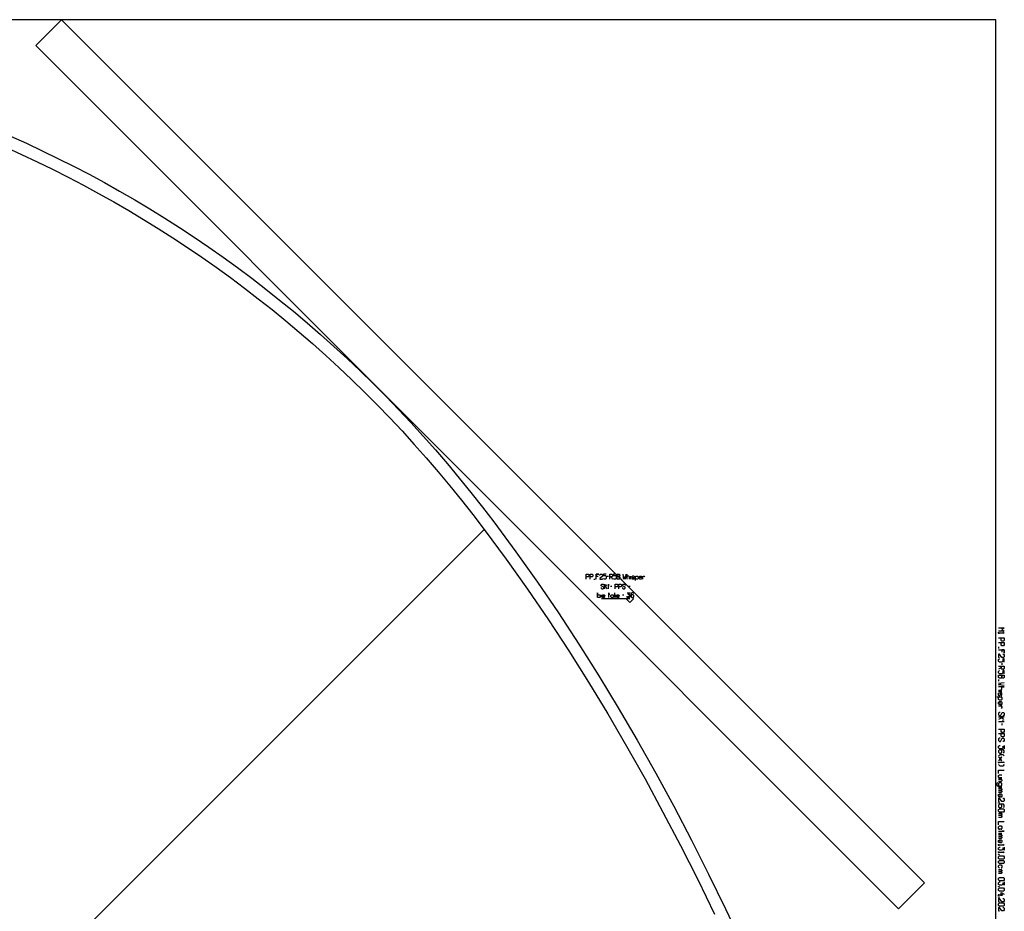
# Model space of a CAD drawing. Extents: x 0 to 2618, y 0 to 1310.
# Tile 4 of 4: x 1811 to 2618, y 580 to 1310. Entities that reach past the tile are written whole.
import ezdxf

# ---------------------------------------------------------------- set-up
doc = ezdxf.new("R2010")
doc.units = 0

msp = doc.modelspace()

# ---------------------------------------------------------------- linework, layer by layer
for p, q in [((1475.04, 176.217), (2191.434, 892.468)), ((2281.302, 851.783), (2282.413, 851.783)), ((2292.413, 854.005), (2293.524, 854.005)), ((2303.524, 851.783), (2304.635, 851.783)), ((2311.58, 851.783), (2311.58, 854.005)), ((2294.913, 845.894), (2296.024, 845.894)), ((2298.246, 840.56), (2298.246, 836.672)), ((2309.913, 845.894), (2311.024, 845.894)), ((2287.413, 836.672), (2287.413, 838.894)), ((2299.08, 836.672), (2299.08, 838.894)), ((2304.913, 838.894), (2306.024, 838.894)), ((2613.12, 796.133), (2613.12, 794.8)), ((2615.786, 782.8), (2615.786, 781.466)), ((2613.12, 769.466), (2613.12, 768.133)), ((2613.12, 759.8), (2615.786, 759.8)), ((2615.786, 733.466), (2615.786, 732.133)), ((2613.12, 681.133), (2615.786, 681.133)), ((2613.12, 643.533), (2615.787, 643.533))]:
    msp.add_line(p, q)
for points in [[(7, 0), (2610.787, 0), (2610.787, 1310), (7, 1310), (7, 0)], [(2531.103, 581.68), (1823.997, 1288.786), (1845.21, 1310), (2552.317, 602.893), (2531.103, 581.68)], [(2300.469, 851.783), (2300.469, 855.672), (2302.135, 855.672), (2302.691, 855.116), (2302.691, 854.56), (2302.135, 854.005), (2300.469, 854.005), (2302.135, 854.005), (2302.691, 853.449), (2302.691, 852.338), (2302.135, 851.783), (2300.469, 851.783)], [(2284.913, 836.672), (2284.357, 837.227), (2284.357, 836.672), (2284.357, 840.56), (2284.357, 838.338), (2284.913, 838.894), (2286.024, 838.894), (2286.58, 838.338), (2286.58, 837.227), (2286.024, 836.672), (2284.913, 836.672)], [(2295.746, 836.672), (2295.191, 837.227), (2295.191, 838.338), (2295.746, 838.894), (2296.857, 838.894), (2297.413, 838.338), (2297.413, 838.894), (2297.413, 836.672), (2297.413, 837.227), (2296.857, 836.672), (2295.746, 836.672)], [(2613.12, 773.133), (2617.786, 773.133), (2617.786, 771.133), (2617.12, 770.466), (2616.453, 770.466), (2615.786, 771.133), (2615.786, 773.133), (2615.786, 771.133), (2615.12, 770.466), (2613.786, 770.466), (2613.12, 771.133), (2613.12, 773.133)], [(2613.12, 668.466), (2613.453, 668.466), (2613.453, 668.2), (2613.12, 668.2), (2613.12, 668.466)], [(2613.12, 662.866), (2613.787, 663.533), (2617.12, 663.533), (2617.787, 662.866), (2617.787, 661.533), (2617.12, 660.866), (2613.787, 660.866), (2613.12, 661.533), (2613.12, 662.866)], [(2613.12, 648.866), (2613.787, 649.533), (2615.12, 649.533), (2615.787, 648.866), (2615.787, 647.533), (2615.12, 646.866), (2615.787, 646.866), (2613.12, 646.866), (2613.787, 646.866), (2613.12, 647.533), (2613.12, 648.866)], [(2613.12, 626.2), (2613.453, 626.2), (2613.453, 625.933), (2613.12, 625.933), (2613.12, 626.2)], [(2613.12, 624.266), (2613.787, 624.933), (2617.12, 624.933), (2617.787, 624.266), (2617.787, 622.933), (2617.12, 622.266), (2613.787, 622.266), (2613.12, 622.933), (2613.12, 624.266)], [(2613.12, 620.6), (2613.787, 621.266), (2617.12, 621.266), (2617.787, 620.6), (2617.787, 619.266), (2617.12, 618.6), (2613.787, 618.6), (2613.12, 619.266), (2613.12, 620.6)], [(2613.12, 606.6), (2613.787, 607.266), (2617.12, 607.266), (2617.787, 606.6), (2617.787, 605.266), (2617.12, 604.6), (2613.787, 604.6), (2613.12, 605.266), (2613.12, 606.6)], [(2613.12, 599.933), (2613.453, 599.933), (2613.453, 599.666), (2613.12, 599.666), (2613.12, 599.933)], [(2613.12, 598), (2613.787, 598.666), (2617.12, 598.666), (2617.787, 598), (2617.787, 596.666), (2617.12, 596), (2613.787, 596), (2613.12, 596.666), (2613.12, 598)], [(2613.12, 591.333), (2613.453, 591.333), (2613.453, 591.066), (2613.12, 591.066), (2613.12, 591.333)], [(2613.12, 585.733), (2613.787, 586.4), (2617.12, 586.4), (2617.787, 585.733), (2617.787, 584.4), (2617.12, 583.733), (2613.787, 583.733), (2613.12, 584.4), (2613.12, 585.733)]]:
    msp.add_lwpolyline(points, close=True)
for points in [[(1803.36, 1214.678), (1816.385, 1208.771), (1829.329, 1202.682), (1842.187, 1196.41), (1854.961, 1189.956), (1867.648, 1183.319), (1880.244, 1176.499), (1892.751, 1169.497), (1905.167, 1162.311), (1917.486, 1154.942), (1929.712, 1147.389), (1941.84, 1139.653), (1953.869, 1131.732), (1965.798, 1123.629), (1977.624, 1115.34), (1989.346, 1106.868), (2000.963, 1098.211), (2012.473, 1089.37), (2023.873, 1080.344), (2035.162, 1071.133), (2046.34, 1061.738), (2057.404, 1052.157), (2068.351, 1042.391), (2079.181, 1032.441), (2089.893, 1022.304), (2100.483, 1011.982), (2110.952, 1001.474), (2121.297, 990.781), (2131.515, 979.901), (2141.606, 968.836), (2151.568, 957.585), (2161.4, 946.147), (2171.099, 934.523), (2180.664, 922.712), (2190.093, 910.716), (2199.412, 898.498), (2217.524, 874.056), (2235.19, 849.219), (2252.393, 824.031), (2269.15, 798.492), (2285.48, 772.605), (2301.399, 746.369), (2316.926, 719.784), (2332.079, 692.852), (2346.873, 665.572), (2361.329, 637.946), (2375.463, 609.975), (2389.294, 581.657), (2402.837, 552.994)], [(2275.191, 851.783), (2275.191, 855.672), (2276.857, 855.672), (2277.413, 855.116), (2277.413, 854.005), (2276.857, 853.449), (2275.191, 853.449)], [(2278.246, 851.783), (2278.246, 855.672), (2279.913, 855.672), (2280.469, 855.116), (2280.469, 854.005), (2279.913, 853.449), (2278.246, 853.449)], [(2283.246, 851.783), (2283.246, 855.672), (2285.469, 855.672), (2283.246, 855.672), (2283.246, 854.005), (2284.913, 854.005)], [(2286.302, 854.56), (2286.302, 855.116), (2286.857, 855.672), (2287.969, 855.672), (2288.524, 855.116), (2288.524, 854.005), (2286.302, 852.338), (2286.302, 851.783), (2288.524, 851.783), (2288.524, 852.338)], [(2291.58, 855.672), (2289.357, 855.672), (2289.357, 854.56), (2291.024, 854.56), (2291.58, 854.005), (2291.58, 852.338), (2291.024, 851.783), (2289.913, 851.783), (2289.357, 852.338)], [(2294.357, 851.783), (2294.357, 855.672), (2296.024, 855.672), (2296.58, 855.116), (2296.58, 854.005), (2296.024, 853.449), (2294.357, 853.449), (2295.469, 853.449), (2296.58, 851.783)], [(2299.635, 855.672), (2297.413, 855.672), (2297.413, 854.56), (2299.08, 854.56), (2299.635, 854.005), (2299.635, 852.338), (2299.08, 851.783), (2297.969, 851.783), (2297.413, 852.338)], [(2307.691, 855.672), (2307.135, 851.783), (2306.58, 853.449), (2306.024, 851.783), (2305.469, 855.672)], [(2310.746, 851.783), (2310.746, 853.449), (2310.191, 854.005), (2309.08, 854.005), (2308.524, 853.449), (2308.524, 855.672), (2308.524, 851.783)], [(2287.413, 844.783), (2287.413, 844.227), (2287.969, 843.672), (2289.08, 843.672), (2289.635, 844.227), (2289.635, 845.06), (2287.413, 846.172), (2287.413, 847.005), (2287.969, 847.56), (2289.08, 847.56), (2289.635, 847.005), (2289.635, 846.449)], [(2290.469, 843.672), (2290.469, 847.56), (2290.469, 845.338), (2292.135, 847.005), (2291.024, 845.894), (2292.135, 843.672)], [(2293.524, 843.672), (2293.524, 847.56), (2293.524, 846.449), (2292.969, 846.449), (2294.08, 846.449)], [(2298.802, 843.672), (2298.802, 847.56), (2300.469, 847.56), (2301.024, 847.005), (2301.024, 845.894), (2300.469, 845.338), (2298.802, 845.338)], [(2301.857, 843.672), (2301.857, 847.56), (2303.524, 847.56), (2304.08, 847.005), (2304.08, 845.894), (2303.524, 845.338), (2301.857, 845.338)], [(2304.913, 844.783), (2304.913, 844.227), (2305.469, 843.672), (2306.58, 843.672), (2307.135, 844.227), (2307.135, 845.06), (2304.913, 846.172), (2304.913, 847.005), (2305.469, 847.56), (2306.58, 847.56), (2307.135, 847.005), (2307.135, 846.449)], [(2314.635, 853.449), (2314.08, 854.005), (2312.969, 854.005), (2312.413, 853.616), (2312.413, 853.172), (2312.969, 852.894), (2314.08, 852.894), (2314.635, 852.616), (2314.635, 852.172), (2314.08, 851.783), (2312.969, 851.783), (2312.413, 852.338)], [(2315.469, 850.672), (2315.469, 854.005), (2315.469, 853.449), (2316.024, 854.005), (2317.135, 854.005), (2317.691, 853.449), (2317.691, 852.338), (2317.135, 851.783), (2316.024, 851.783), (2315.469, 852.338)], [(2320.746, 852.338), (2320.191, 851.783), (2319.08, 851.783), (2318.524, 852.338), (2318.524, 853.449), (2319.08, 854.005), (2320.191, 854.005), (2320.746, 853.449), (2320.746, 852.894), (2318.524, 852.894)], [(2321.58, 851.783), (2321.58, 854.005), (2321.58, 853.449), (2322.135, 854.005), (2322.691, 854.005), (2323.246, 853.449)], [(2293.802, 836.672), (2293.802, 840.56), (2293.802, 839.449), (2293.246, 839.449), (2294.357, 839.449)], [(2308.802, 840.56), (2311.024, 840.56), (2309.357, 839.449), (2310.469, 839.449), (2311.024, 838.894), (2311.024, 837.227), (2310.469, 836.672), (2309.357, 836.672), (2308.802, 837.227), (2308.802, 837.783)], [(2314.08, 840.005), (2313.524, 840.56), (2312.413, 840.56), (2311.857, 840.005), (2311.857, 837.227), (2312.413, 836.672), (2313.524, 836.672), (2314.08, 837.227), (2314.08, 838.338), (2313.524, 838.894), (2312.413, 838.894), (2311.857, 838.338)], [(2290.469, 837.227), (2289.913, 836.672), (2288.802, 836.672), (2288.246, 837.227), (2288.246, 838.338), (2288.802, 838.894), (2289.913, 838.894), (2290.469, 838.338), (2290.469, 837.783), (2288.246, 837.783)], [(2302.135, 837.227), (2301.58, 836.672), (2300.469, 836.672), (2299.913, 837.227), (2299.913, 838.338), (2300.469, 838.894), (2301.58, 838.894), (2302.135, 838.338), (2302.135, 837.783), (2299.913, 837.783)], [(2613.12, 811.8), (2617.786, 811.8), (2615.786, 810.466), (2617.786, 809.133), (2613.12, 809.133)], [(2616.453, 808.133), (2617.786, 807.466), (2613.12, 807.466), (2613.12, 808.133), (2613.12, 806.8)], [(2613.12, 803.466), (2617.786, 803.466), (2617.786, 801.466), (2617.12, 800.8), (2615.786, 800.8), (2615.12, 801.466), (2615.12, 803.466)], [(2613.12, 799.8), (2617.786, 799.8), (2617.786, 797.8), (2617.12, 797.133), (2615.786, 797.133), (2615.12, 797.8), (2615.12, 799.8)], [(2613.12, 793.8), (2617.786, 793.8), (2617.786, 791.133), (2617.786, 793.8), (2615.786, 793.8), (2615.786, 791.8)], [(2616.453, 790.133), (2617.12, 790.133), (2617.786, 789.466), (2617.786, 788.133), (2617.12, 787.466), (2615.786, 787.466), (2613.786, 790.133), (2613.12, 790.133), (2613.12, 787.466), (2613.786, 787.466)], [(2617.786, 783.8), (2617.786, 786.466), (2616.453, 786.466), (2616.453, 784.466), (2615.786, 783.8), (2613.786, 783.8), (2613.12, 784.466), (2613.12, 785.8), (2613.786, 786.466)], [(2613.12, 780.466), (2617.786, 780.466), (2617.786, 778.466), (2617.12, 777.8), (2615.786, 777.8), (2615.12, 778.466), (2615.12, 780.466), (2615.12, 779.133), (2613.12, 777.8)], [(2617.786, 774.133), (2617.786, 776.8), (2616.453, 776.8), (2616.453, 774.8), (2615.786, 774.133), (2613.786, 774.133), (2613.12, 774.8), (2613.12, 776.133), (2613.786, 776.8)], [(2617.786, 764.466), (2613.12, 765.133), (2615.12, 765.8), (2613.12, 766.466), (2617.786, 767.133)], [(2613.12, 760.8), (2615.12, 760.8), (2615.786, 761.466), (2615.786, 762.8), (2615.12, 763.466), (2617.786, 763.466), (2613.12, 763.466)], [(2615.12, 756.133), (2615.786, 756.8), (2615.786, 758.133), (2615.32, 758.8), (2614.786, 758.8), (2614.453, 758.133), (2614.453, 756.8), (2614.12, 756.133), (2613.586, 756.133), (2613.12, 756.8), (2613.12, 758.133), (2613.786, 758.8)], [(2611.786, 755.133), (2615.786, 755.133), (2615.12, 755.133), (2615.786, 754.466), (2615.786, 753.133), (2615.12, 752.466), (2613.786, 752.466), (2613.12, 753.133), (2613.12, 754.466), (2613.786, 755.133)], [(2613.786, 748.8), (2613.12, 749.466), (2613.12, 750.8), (2613.786, 751.466), (2615.12, 751.466), (2615.786, 750.8), (2615.786, 749.466), (2615.12, 748.8), (2614.453, 748.8), (2614.453, 751.466)], [(2613.12, 747.8), (2615.786, 747.8), (2615.12, 747.8), (2615.786, 747.133), (2615.786, 746.466), (2615.12, 745.8)], [(2614.453, 742.466), (2613.786, 742.466), (2613.12, 741.8), (2613.12, 740.466), (2613.786, 739.8), (2614.786, 739.8), (2616.12, 742.466), (2617.12, 742.466), (2617.786, 741.8), (2617.786, 740.466), (2617.12, 739.8), (2616.453, 739.8)], [(2613.12, 738.8), (2617.786, 738.8), (2615.12, 738.8), (2617.12, 736.8), (2615.786, 738.133), (2613.12, 736.8)], [(2613.12, 735.133), (2617.786, 735.133), (2616.453, 735.133), (2616.453, 735.8), (2616.453, 734.466)], [(2613.12, 728.8), (2617.786, 728.8), (2617.786, 726.8), (2617.12, 726.133), (2615.786, 726.133), (2615.12, 726.8), (2615.12, 728.8)], [(2613.12, 725.133), (2617.786, 725.133), (2617.786, 723.133), (2617.12, 722.466), (2615.786, 722.466), (2615.12, 723.133), (2615.12, 725.133)], [(2614.453, 721.466), (2613.786, 721.466), (2613.12, 720.8), (2613.12, 719.466), (2613.786, 718.8), (2614.786, 718.8), (2616.12, 721.466), (2617.12, 721.466), (2617.786, 720.8), (2617.786, 719.466), (2617.12, 718.8), (2616.453, 718.8)], [(2617.786, 715.466), (2617.786, 712.8), (2616.453, 714.8), (2616.453, 713.466), (2615.786, 712.8), (2613.786, 712.8), (2613.12, 713.466), (2613.12, 714.8), (2613.786, 715.466), (2614.453, 715.466)], [(2617.12, 709.133), (2617.786, 709.8), (2617.786, 711.133), (2617.12, 711.8), (2613.786, 711.8), (2613.12, 711.133), (2613.12, 709.8), (2613.786, 709.133), (2615.12, 709.133), (2615.786, 709.8), (2615.786, 711.133), (2615.12, 711.8)], [(2613.12, 706.8), (2614.453, 708.133), (2616.453, 708.133), (2617.786, 706.8)], [(2613.12, 705.8), (2613.32, 705.8), (2615.586, 703.133), (2615.786, 703.133), (2615.586, 703.133), (2614.453, 704.466), (2615.586, 705.8), (2615.786, 705.8), (2615.586, 705.8), (2613.32, 703.133), (2613.12, 703.133)], [(2616.453, 702.133), (2617.786, 701.466), (2613.12, 701.466), (2613.12, 702.133), (2613.12, 700.8)], [(2617.786, 699.8), (2616.453, 698.466), (2614.453, 698.466), (2613.12, 699.8)], [(2613.12, 692.466), (2613.12, 695.133), (2617.786, 695.133)], [(2613.12, 688.8), (2615.786, 688.8), (2613.786, 688.8), (2613.12, 689.466), (2613.12, 690.8), (2613.786, 691.466), (2615.786, 691.466)], [(2613.12, 687.8), (2615.786, 687.8), (2615.12, 687.8), (2615.786, 687.133), (2615.786, 686.466), (2615.12, 685.8), (2613.12, 685.8)], [(2612.453, 684.8), (2611.786, 684.133), (2611.786, 682.8), (2612.453, 682.133), (2615.786, 682.133), (2615.12, 682.133), (2615.786, 682.8), (2615.786, 684.133), (2615.12, 684.8), (2613.786, 684.8), (2613.12, 684.133), (2613.12, 682.8), (2613.786, 682.133)], [(2613.12, 680.133), (2615.786, 680.133), (2615.12, 680.133), (2615.786, 679.466), (2615.786, 679.133), (2615.12, 678.466), (2613.12, 678.466), (2615.12, 678.466), (2615.786, 677.8), (2615.786, 677.466), (2615.12, 676.8), (2613.12, 676.8)], [(2613.786, 673.133), (2613.12, 673.8), (2613.12, 675.133), (2613.786, 675.8), (2615.12, 675.8), (2615.786, 675.133), (2615.786, 673.8), (2615.12, 673.133), (2614.453, 673.133), (2614.453, 675.8)], [(2616.453, 672.133), (2617.12, 672.133), (2617.786, 671.466), (2617.786, 670.133), (2617.12, 669.466), (2615.786, 669.466), (2613.786, 672.133), (2613.12, 672.133), (2613.12, 669.466), (2613.786, 669.466)], [(2617.12, 664.533), (2617.787, 665.2), (2617.787, 666.533), (2617.12, 667.2), (2613.787, 667.2), (2613.12, 666.533), (2613.12, 665.2), (2613.787, 664.533), (2615.12, 664.533), (2615.787, 665.2), (2615.787, 666.533), (2615.12, 667.2)], [(2613.12, 659.866), (2615.787, 659.866), (2615.12, 659.866), (2615.787, 659.2), (2615.787, 658.866), (2615.12, 658.2), (2613.12, 658.2), (2615.12, 658.2), (2615.787, 657.533), (2615.787, 657.2), (2615.12, 656.533), (2613.12, 656.533)], [(2613.12, 650.533), (2613.12, 653.2), (2617.787, 653.2)], [(2613.12, 645.2), (2617.787, 645.2), (2616.453, 645.2), (2616.453, 645.866), (2616.453, 644.533)], [(2613.12, 642.533), (2615.787, 642.533), (2615.12, 642.533), (2615.787, 641.866), (2615.787, 641.533), (2615.12, 640.866), (2613.12, 640.866), (2615.12, 640.866), (2615.787, 640.2), (2615.787, 639.866), (2615.12, 639.2), (2613.12, 639.2)], [(2613.787, 635.533), (2613.12, 636.2), (2613.12, 637.533), (2613.787, 638.2), (2615.12, 638.2), (2615.787, 637.533), (2615.787, 636.2), (2615.12, 635.533), (2614.453, 635.533), (2614.453, 638.2)], [(2616.453, 634.533), (2617.787, 633.866), (2613.12, 633.866), (2613.12, 634.533), (2613.12, 633.2)], [(2617.787, 632.2), (2617.787, 629.533), (2616.453, 631.533), (2616.453, 630.2), (2615.787, 629.533), (2613.787, 629.533), (2613.12, 630.2), (2613.12, 631.533), (2613.787, 632.2), (2614.453, 632.2)], [(2616.453, 628.533), (2617.787, 627.866), (2613.12, 627.866), (2613.12, 628.533), (2613.12, 627.2)], [(2613.787, 614.933), (2613.12, 615.6), (2613.12, 616.933), (2613.787, 617.6), (2615.12, 617.6), (2615.787, 616.933), (2615.787, 615.6), (2615.12, 614.933)], [(2613.12, 613.933), (2615.787, 613.933), (2615.12, 613.933), (2615.787, 613.266), (2615.787, 612.933), (2615.12, 612.266), (2613.12, 612.266), (2615.12, 612.266), (2615.787, 611.6), (2615.787, 611.266), (2615.12, 610.6), (2613.12, 610.6)], [(2617.787, 603.6), (2617.787, 600.933), (2616.453, 602.933), (2616.453, 601.6), (2615.787, 600.933), (2613.787, 600.933), (2613.12, 601.6), (2613.12, 602.933), (2613.787, 603.6), (2614.453, 603.6)], [(2613.12, 593.666), (2613.12, 592.333), (2613.12, 593), (2616.453, 593), (2615.12, 593), (2615.12, 592.333), (2615.12, 595), (2617.787, 593.666)], [(2616.453, 590.066), (2617.12, 590.066), (2617.787, 589.4), (2617.787, 588.066), (2617.12, 587.4), (2615.787, 587.4), (2613.787, 590.066), (2613.12, 590.066), (2613.12, 587.4), (2613.787, 587.4)], [(2616.453, 582.733), (2617.12, 582.733), (2617.787, 582.066), (2617.787, 580.733), (2617.12, 580.066), (2615.787, 580.066), (2613.787, 582.733), (2613.12, 582.733), (2613.12, 580.066), (2613.787, 580.066)]]:
    msp.add_lwpolyline(points)
at = {"layer": '1'}
msp.add_line((2310.769, 835.672), (2287.669, 835.672), dxfattribs=at)
msp.add_lwpolyline([(1799.357, 1205.513), (1812.255, 1199.663), (1825.072, 1193.632), (1837.803, 1187.422), (1850.452, 1181.03), (1863.012, 1174.458), (1875.483, 1167.705), (1887.866, 1160.771), (1900.157, 1153.656), (1912.353, 1146.359), (1924.457, 1138.881), (1936.462, 1131.222), (1948.37, 1123.38), (1960.178, 1115.356), (1971.886, 1107.151), (1983.488, 1098.763), (1994.988, 1090.192), (2006.381, 1081.439), (2017.666, 1072.503), (2028.84, 1063.385), (2039.906, 1054.083), (2050.858, 1044.597), (2061.694, 1034.928), (2072.416, 1025.076), (2083.02, 1015.04), (2093.504, 1004.82), (2103.868, 994.416), (2114.11, 983.828), (2124.226, 973.055), (2134.218, 962.097), (2144.082, 950.956), (2153.816, 939.628), (2163.422, 928.116), (2172.892, 916.419), (2182.231, 904.536), (2191.434, 892.468), (2209.46, 868.141), (2227.013, 843.462), (2244.11, 818.429), (2260.765, 793.044), (2276.999, 767.307), (2292.828, 741.217), (2308.271, 714.776), (2323.345, 687.982), (2338.065, 660.838), (2352.452, 633.342), (2366.523, 605.495), (2380.294, 577.297)], dxfattribs=at)
msp.add_lwpolyline([(2310.769, 832.672), (2313.769, 835.672), (2310.769, 838.672), (2307.769, 835.672), (2310.769, 832.672)], close=True, dxfattribs=at)

doc.saveas('drawing.dxf')
